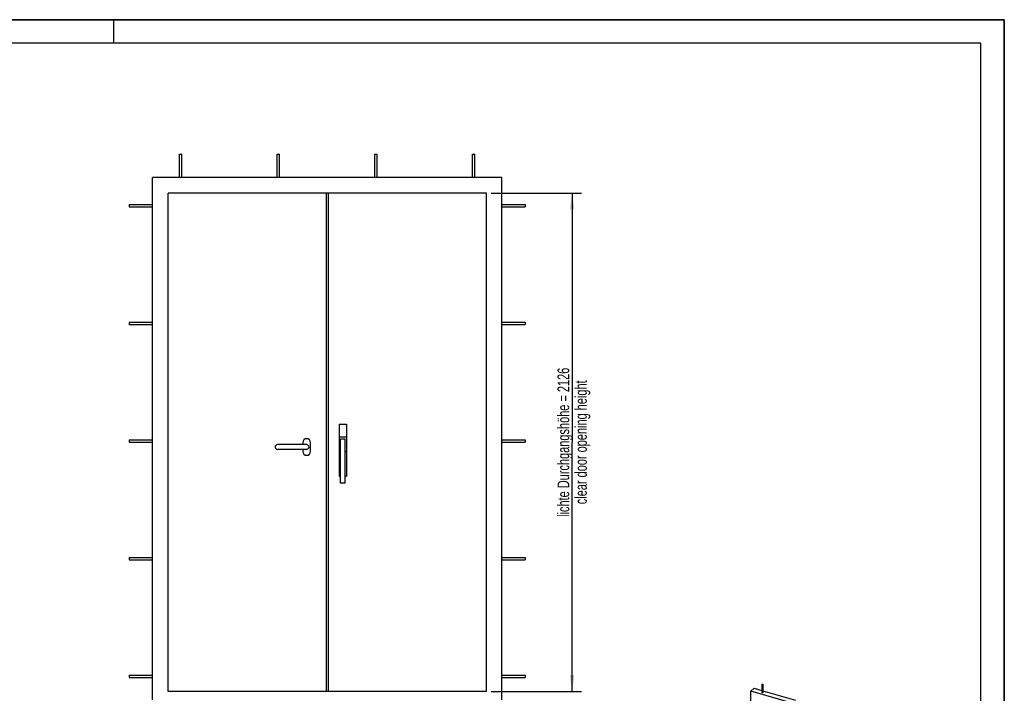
# Model space of a CAD drawing. Header units: millimetres. Extents: x 0 to 8400, y 0 to 5940.
# Tile 6 of 6: x 4200 to 8400, y 3067 to 5940. Entities that reach past the tile are written whole.
import ezdxf

# ---------------------------------------------------------------- set-up
doc = ezdxf.new("R2010")
doc.units = ezdxf.units.MM
doc.header["$LTSCALE"] = 462
doc.layers.get('0').update_dxf_attribs({"linetype": 'CONTINUOUS'})
doc.layers.add('005_AXIS', color=7, linetype='CONTINUOUS')
doc.layers.add('050_DIMENSIONING', color=7, linetype='CONTINUOUS')
doc.styles.get("Standard").update_dxf_attribs({"font": 'txt', "width": 0.7})
doc.dimstyles.new('DIMSTYLE_2', dxfattribs={"dimtxt": 50, "dimasz": 70, "dimexe": 2, "dimexo": 1, "dimtad": 1, "dimdec": 1, "dimtxsty": 'Standard', "dimblk": '_FILLED', "dimblk1": '_FILLED', "dimblk2": '_FILLED', "dimcen": 0.09, "dimazin": 2, "dimtp": 2, "dimtm": 2, "dimtfac": 1, "dimtdec": 1, "dimtofl": 0, "dimtmove": 0, "dimatfit": 3, "dimldrblk": '_FILLED', "dimfxl": 1, "dimtolj": 1, "dimarcsym": 0})

# ---------------------------------------------------------------- blocks, each defined once
blk = doc.blocks.new('_FILLED')
at = {"color": 0, "linetype": 'ByBlock'}
blk.add_solid([(0, 0), (-1, 0.143), (-1, -0.143)], dxfattribs=at)
blk = doc.blocks.new('*D5')
at = {"layer": '050_DIMENSIONING', "color": 2, "linetype": 'Continuous', "transparency": 16777216}
for p, q in [((6210.6, 5200.7), (6596.6, 5200.7)), ((6556.6, 5200.7), (6556.6, 4137.7)), ((6556.6, 3074.7), (6556.6, 4137.7)), ((6210.6, 3074.7), (6596.6, 3074.7))]:
    blk.add_line(p, q, dxfattribs=at)
at = {"layer": '050_DIMENSIONING', "color": 2, "linetype": 'Continuous', "transparency": 16777216, "xscale": 70, "yscale": 70, "zscale": 70}
for p, rotation in [((6556.6, 5200.7), 90), ((6556.6, 3074.7), 270)]:
    blk.add_blockref('_FILLED', p, dxfattribs=dict(at, rotation=rotation))
at = {"layer": '050_DIMENSIONING', "color": 2, "linetype": 'Continuous', "transparency": 16777216, "insert": (6494.1, 4137.7), "char_height": 50, "width": 1477.5, "attachment_point": 2, "rotation": 90, "line_spacing_factor": 0.9}
blk.add_mtext('lichte Durchgangshöhe = 2126\\Pclear door opening height', dxfattribs=at)

msp = doc.modelspace()

# ---------------------------------------------------------------- linework, layer by layer
at = {"color": 7, "linetype": 'Continuous'}
for p, q in [((0, 5940), (8400, 5940)), ((8400, 0), (8400, 5940)), ((6256.63, 5266.723), (4766.63, 5266.723)), ((4766.63, 3039.723), (4766.63, 5266.723)), ((6256.63, 3039.723), (6256.63, 5266.723)), ((4832.63, 3074.723), (4832.63, 5200.723)), ((6190.63, 5200.723), (4832.63, 5200.723)), ((5507.63, 5200.723), (5507.63, 3074.723)), ((5515.63, 5200.723), (5515.63, 3074.723)), ((6190.63, 3074.723), (6190.63, 5200.723)), ((5562.63, 4214.723), (5594.63, 4214.723)), ((5562.63, 4214.723), (5562.63, 4161.223)), ((5594.63, 4214.723), (5594.63, 4161.223)), ((5562.63, 4161.223), (5594.63, 4161.223)), ((5562.63, 4161.223), (5562.63, 4098.223)), ((5594.63, 4161.223), (5594.63, 4098.223)), ((5424.13, 4127.723), (5299.13, 4127.723)), ((5588.63, 4151.223), (5568.63, 4151.223)), ((5568.63, 3963.723), (5568.63, 4151.223)), ((5588.63, 3963.723), (5588.63, 4151.223)), ((5424.13, 4107.723), (5299.13, 4107.723)), ((5562.63, 4098.223), (5568.63, 4098.223)), ((5562.63, 4098.223), (5562.63, 3993.723)), ((5588.63, 4098.223), (5594.63, 4098.223)), ((5594.63, 4098.223), (5594.63, 3993.723)), ((5562.63, 3993.723), (5568.63, 3993.723)), ((5588.63, 3993.723), (5594.63, 3993.723)), ((5588.63, 3963.723), (5568.63, 3963.723)), ((6190.63, 3074.723), (4832.63, 3074.723)), ((7319.019, 3076.739), (7333.019, 3088.863)), ((7319.019, 2305.283), (7319.019, 3076.739)), ((7835.171, 2927.739), (7319.019, 3076.739)), ((7333.019, 3088.863), (7365.589, 3079.461)), ((7369.589, 3078.306), (7509.926, 3037.794))]:
    msp.add_line(p, q, dxfattribs=at)
at = {"color": 3, "linetype": 'Continuous'}
for p, q in [((8400, 5940), (0, 5940)), ((4600, 5940), (4600, 5840)), ((8400, 5940), (8400, 0))]:
    msp.add_line(p, q, dxfattribs=at)
at = {"color": 5, "linetype": 'Continuous'}
for p, q in [((8300, 5840), (100, 5840)), ((8300, 100), (8300, 5840))]:
    msp.add_line(p, q, dxfattribs=at)
at = {"color": 7, "linetype": 'Continuous'}
for centre, start, end in [((5299.13, 4117.723), 90, 180), ((5299.13, 4117.723), 180, 270), ((5424.13, 4117.723), 0, 90), ((5424.13, 4117.723), 270, 360)]:
    msp.add_arc(centre, 10, start, end, dxfattribs=at)
at = {"layer": '005_AXIS', "color": 7, "linetype": 'Continuous'}
for p, q in [((4881.63, 5266.723), (4881.63, 5366.723)), ((4881.63, 5366.723), (4891.63, 5366.723)), ((4891.63, 5266.723), (4891.63, 5366.723)), ((5298.296, 5266.723), (5298.296, 5366.723)), ((5298.296, 5366.723), (5308.296, 5366.723)), ((5308.296, 5266.723), (5308.296, 5366.723)), ((5714.963, 5266.723), (5714.963, 5366.723)), ((5714.963, 5366.723), (5724.963, 5366.723)), ((5724.963, 5266.723), (5724.963, 5366.723)), ((6131.63, 5266.723), (6131.63, 5366.723)), ((6131.63, 5366.723), (6141.63, 5366.723)), ((6141.63, 5266.723), (6141.63, 5366.723)), ((4666.63, 5151.723), (4766.63, 5151.723)), ((4666.63, 5151.723), (4666.63, 5141.723)), ((4666.63, 5141.723), (4766.63, 5141.723)), ((6256.63, 5151.723), (6356.63, 5151.723)), ((6256.63, 5141.723), (6356.63, 5141.723)), ((6356.63, 5151.723), (6356.63, 5141.723)), ((4666.63, 4649.973), (4766.63, 4649.973)), ((4666.63, 4649.973), (4666.63, 4639.973)), ((4666.63, 4639.973), (4766.63, 4639.973)), ((6256.63, 4649.973), (6356.63, 4649.973)), ((6256.63, 4639.973), (6356.63, 4639.973)), ((6356.63, 4649.973), (6356.63, 4639.973)), ((4666.63, 4148.223), (4766.63, 4148.223)), ((4666.63, 4148.223), (4666.63, 4138.223)), ((4666.63, 4138.223), (4766.63, 4138.223)), ((5407.63, 4136.723), (5407.63, 4127.723)), ((5440.63, 4098.723), (5440.63, 4136.723)), ((6256.63, 4148.223), (6356.63, 4148.223)), ((6256.63, 4138.223), (6356.63, 4138.223)), ((6356.63, 4148.223), (6356.63, 4138.223)), ((5407.63, 4107.723), (5407.63, 4098.723)), ((4666.63, 3646.473), (4766.63, 3646.473)), ((4666.63, 3646.473), (4666.63, 3636.473)), ((4666.63, 3636.473), (4766.63, 3636.473)), ((6256.63, 3646.473), (6356.63, 3646.473)), ((6256.63, 3636.473), (6356.63, 3636.473)), ((6356.63, 3646.473), (6356.63, 3636.473)), ((4666.63, 3144.723), (4766.63, 3144.723)), ((4666.63, 3144.723), (4666.63, 3134.723)), ((4666.63, 3134.723), (4766.63, 3134.723)), ((6256.63, 3144.723), (6356.63, 3144.723)), ((6256.63, 3134.723), (6356.63, 3134.723)), ((6356.63, 3144.723), (6356.63, 3134.723)), ((7365.589, 3105.442), (7365.589, 3070.801)), ((7369.589, 3105.442), (7369.589, 3070.801))]:
    msp.add_line(p, q, dxfattribs=at)
for centre, start, end in [((5424.13, 4136.723), 0, 180), ((5424.13, 4098.723), 180, 360)]:
    msp.add_arc(centre, 16.5, start, end, dxfattribs=at)
for points, knots in [([(7365.857, 3105.942), (7365.815, 3105.906), (7365.679, 3105.772), (7365.589, 3105.579), (7365.589, 3105.442)], [0, 0, 0, 0, 0.2857588, 1, 1, 1, 1]), ([(7365.589, 3105.442), (7365.589, 3105.329), (7365.685, 3105.076), (7366.021, 3104.795), (7366.498, 3104.583), (7367.291, 3104.413), (7368.281, 3104.441), (7369.055, 3104.712), (7369.321, 3104.942)], [0, 0, 0, 0, 0.07998813, 0.17937172, 0.30345736, 0.44725269, 0.75058283, 1, 1, 1, 1]), ([(7369.321, 3070.301), (7369.055, 3070.071), (7368.281, 3069.8), (7367.291, 3069.772), (7366.498, 3069.942), (7366.021, 3070.154), (7365.685, 3070.435), (7365.589, 3070.688), (7365.589, 3070.801)], [0, 0, 0, 0, 0.24941737, 0.55274771, 0.69654304, 0.82062855, 0.92001195, 1, 1, 1, 1]), ([(7365.857, 3105.942), (7366.123, 3106.172), (7366.896, 3106.443), (7367.886, 3106.471), (7368.679, 3106.301), (7369.156, 3106.089), (7369.492, 3105.808), (7369.589, 3105.555), (7369.589, 3105.442)], [0, 0, 0, 0, 0.24941717, 0.55274731, 0.69654264, 0.82062828, 0.92001187, 1, 1, 1, 1]), ([(7369.589, 3105.442), (7369.589, 3105.398), (7369.563, 3105.204), (7369.433, 3105.039), (7369.321, 3104.942)], [0, 0, 0, 0, 0.22766923, 1, 1, 1, 1]), ([(7369.589, 3070.801), (7369.589, 3070.757), (7369.563, 3070.563), (7369.433, 3070.398), (7369.321, 3070.301)], [0, 0, 0, 0, 0.22766914, 1, 1, 1, 1])]:
    msp.add_open_spline(points, degree=3, knots=knots, dxfattribs=at)

# ---------------------------------------------------------------- dimensions: what is measured, and where the dimension line sits
at = {"layer": '050_DIMENSIONING', "color": 2, "linetype": 'Continuous'}
dim = msp.add_linear_dim(base=(6556.63, 3074.723), p1=(6209.63, 5200.723), p2=(6209.63, 3074.723), angle=270, text='lichte Durchgangshöhe = <>\\Pclear door opening height', dimstyle='DIMSTYLE_2', dxfattribs=at)
dim.commit()
dim.dimension.update_dxf_attribs({"geometry": '*D5', "text_midpoint": (6556.63, 4137.723), "dimtype": 160})

doc.saveas('drawing.dxf')
